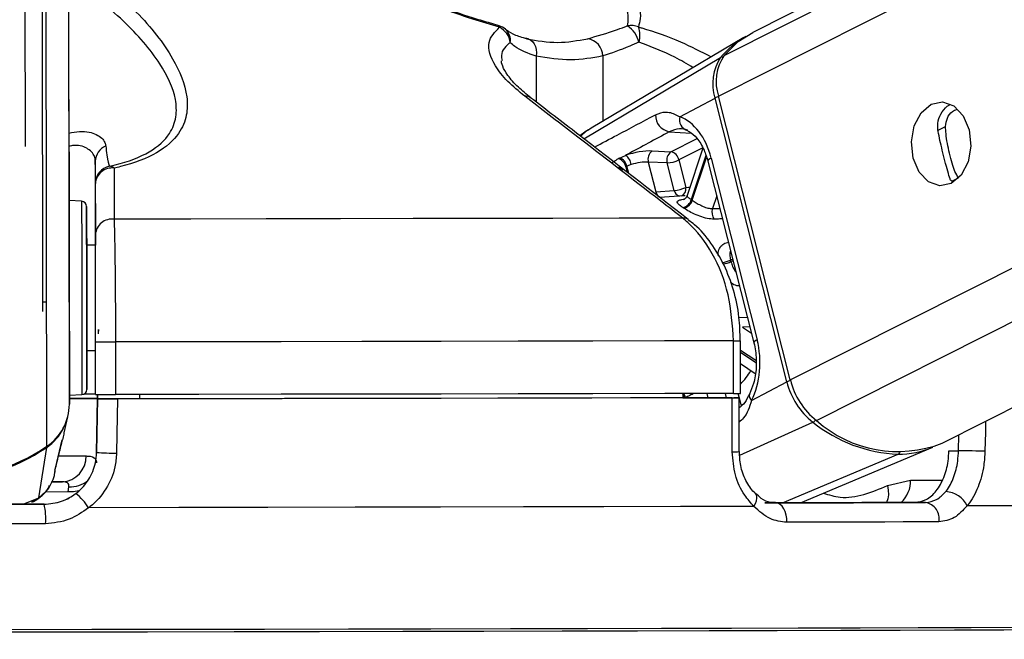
# Model space of a CAD drawing. Header units: millimetres. Extents: x 10 to 13239, y 20 to 10604.
# Tile 52 of 130: x 5482 to 5538, y 2934 to 2969. Entities that reach past the tile are written whole.
import ezdxf

# ---------------------------------------------------------------- set-up
doc = ezdxf.new("R2010")
doc.units = ezdxf.units.MM
doc.layers.add('COMPONENT_GEOMETRY', color=7, linetype='Continuous')
doc.styles.add('SLDTEXTSTYLE0', font='TXT', dxfattribs={"width": 0.75})
doc.dimstyles.new('SLDDIMSTYLE0', dxfattribs={"dimtxt": 75, "dimasz": 3.302, "dimexe": 0, "dimexo": 0.0625, "dimgap": 18.75, "dimtad": 0, "dimtih": 1, "dimtoh": 1, "dimdec": 0, "dimrnd": 1e-09, "dimzin": 12, "dimdsep": 46, "dimtxsty": 'SLDTEXTSTYLE0', "dimsah": 1, "dimcen": 0.09, "dimadec": 0, "dimazin": 3, "dimtfac": 1, "dimtdec": 0, "dimtofl": 0, "dimtmove": 0, "dimatfit": 3, "dimfxl": 1, "dimfrac": 2, "dimtolj": 1, "dimtzin": 12, "dimarcsym": 0})

# ---------------------------------------------------------------- blocks, each defined once
blk = doc.blocks.new('_D_4')
at = {"layer": 'COMPONENT_GEOMETRY', "color": 7}
for p, q in [((6913.409, 3087.794), (6450.561, 3087.794)), ((6453.736, 3087.794), (6453.736, 2091.186)), ((6303.684, 2075.952), (6280.832, 2075.952)), ((6280.832, 2075.952), (6280.832, 1956.889)), ((6603.788, 2075.952), (6626.64, 2075.952)), ((6626.64, 2075.952), (6626.64, 1956.889)), ((6280.832, 1956.889), (6303.684, 1956.889)), ((6626.64, 1956.889), (6603.788, 1956.889)), ((6453.736, 848.067), (6453.736, 1844.675)), ((4107.114, 848.067), (6456.911, 848.067))]:
    blk.add_line(p, q, dxfattribs=at)
for points in [[(6453.736, 3087.794), (6453.228, 3084.492), (6454.244, 3084.492)], [(6453.736, 848.067), (6454.244, 851.369), (6453.228, 851.369)]]:
    blk.add_solid(points, dxfattribs=at)
at = {"layer": 'COMPONENT_GEOMETRY', "color": 7, "char_height": 75, "attachment_point": 1, "style": 'SLDTEXTSTYLE0'}
for s, insert in [('7\'4.18"', (6303.684, 2053.569)), ('2240mm', (6249.153, 1941.356))]:
    blk.add_mtext(s, dxfattribs=dict(at, insert=insert))

msp = doc.modelspace()

# ---------------------------------------------------------------- linework, layer by layer
at = {"color": 8, "linetype": 'Continuous', "lineweight": 25}
for p, q in [((5522.07, 2964.976), (5786.102, 3098.05)), ((5522.392, 2967.298), (5781.893, 3098.089)), ((5526.166, 2948.796), (5821.654, 3097.725)), ((5527.662, 2946.479), (5827.639, 3097.67)), ((5485.053, 2947.406), (5484.856, 3093.381)), ((5483.771, 2945.008), (5483.579, 3087.072)), ((5511.676, 2967.258), (5511.68, 2964.637)), ((5514.385, 2962.552), (5522.192, 2967.179)), ((5515.473, 2967.268), (5515.478, 2963.54)), ((5519.265, 2962.945), (5520.511, 2962.862)), ((5534.552, 2963.011), (5535.019, 2963.246)), ((5519.355, 2961.807), (5520.847, 2962.559)), ((5521.173, 2962.026), (5519.809, 2961.338)), ((5521.356, 2961.59), (5520.517, 2959.081)), ((5520.576, 2959.042), (5521.393, 2961.484)), ((5516.458, 2960.872), (5516.358, 2960.881)), ((5516.787, 2960.948), (5516.867, 2960.632)), ((5516.953, 2960.565), (5516.848, 2960.979)), ((5535.376, 2960.128), (5535.76, 2960.321)), ((5521.967, 2959.295), (5521.723, 2958.567)), ((5521.723, 2958.567), (5522.149, 2958.576)), ((5522.879, 2955.69), (5522.761, 2955.63)), ((5522.782, 2955.544), (5522.901, 2955.604)), ((5523.239, 2952.363), (5523.717, 2952.381)), ((5523.857, 2951.827), (5523.434, 2951.809)), ((5523.434, 2951.809), (5523.949, 2951.463)), ((5524.203, 2949.893), (5523.324, 2950.482)), ((5523.324, 2950.381), (5524.207, 2949.789)), ((5520.191, 2947.778), (5520.188, 2947.786)), ((5521.407, 2948.023), (5521.469, 2947.778)), ((5522.532, 2947.778), (5522.469, 2948.025)), ((5523.179, 2948.027), (5523.241, 2947.78)), ((5523.243, 2947.774), (5523.362, 2947.305)), ((5523.282, 2944.506), (5527.456, 2946.386)), ((5535.76, 2944.76), (5535.78, 2945.67)), ((5525.725, 2941.786), (5532.308, 2944.564)), ((5533.02, 2943.086), (5534.833, 2943.086)), ((5484.994, 2942.404), (5483.673, 2942.402)), ((5482.429, 2941.704), (5483.306, 2942.068)), ((5482.907, 2941.847), (5483.306, 2942.068))]:
    msp.add_line(p, q, dxfattribs=at)
at = {"color": 7, "linetype": 'Continuous', "lineweight": 25}
for p, q in [((5780.928, 3098.098), (5524.02, 2968.614)), ((5534.823, 2945.187), (5837.189, 3097.582)), ((5485.031, 2964.123), (5484.857, 3093.381)), ((5483.546, 2952.691), (5483.366, 3086.486)), ((5483.531, 2964.128), (5483.366, 3086.486)), ((5482.368, 3085.004), (5482.533, 2962.113)), ((5509.556, 2968.991), (5508.96, 2969.17)), ((5523.52, 2968.329), (5514.813, 2963.144)), ((5519.865, 2963.799), (5521.871, 2964.87)), ((5525.968, 2948.69), (5521.871, 2964.87)), ((5526.166, 2948.796), (5522.07, 2964.976)), ((5485.031, 2964.123), (5485.053, 2947.406)), ((5518.281, 2961.85), (5519.355, 2961.807)), ((5521.183, 2962.01), (5520.278, 2959.303)), ((5486.535, 2961.263), (5486.541, 2956.472)), ((5516.427, 2961.445), (5516.774, 2961.6)), ((5518.068, 2961.212), (5518.495, 2959.522)), ((5519.141, 2961.17), (5518.068, 2961.212)), ((5519.538, 2959.604), (5519.141, 2961.17)), ((5519.809, 2961.338), (5520.205, 2959.773)), ((5521.467, 2961.269), (5524.09, 2950.907)), ((5521.65, 2961.45), (5524.273, 2951.088)), ((5517.094, 2961.074), (5516.848, 2960.979)), ((5486.54, 2957.088), (5486.536, 2959.997)), ((5518.495, 2959.522), (5519.538, 2959.604)), ((5485.753, 2958.985), (5485.038, 2959.022)), ((5520.079, 2959.294), (5518.731, 2959.19)), ((5520.175, 2959.299), (5520.079, 2959.294)), ((5486.541, 2956.472), (5486.041, 2956.471)), ((5486.553, 2947.959), (5486.549, 2950.959)), ((5487.684, 2950.959), (5487.688, 2947.959)), ((5522.932, 2948.026), (5522.928, 2951.026)), ((5523.327, 2948.028), (5523.323, 2951.028)), ((5486.049, 2950.471), (5486.549, 2950.472)), ((5523.325, 2949.725), (5524.162, 2949.164)), ((5523.961, 2947.62), (5525.968, 2948.69)), ((5485.053, 2947.917), (5485.768, 2947.956)), ((5486.658, 2947.731), (5486.608, 2944.654)), ((5486.608, 2944.657), (5486.658, 2947.709)), ((5486.661, 2947.958), (5486.658, 2947.725)), ((5486.658, 2947.718), (5486.661, 2947.958)), ((5486.658, 2947.731), (5486.658, 2947.725)), ((5488.848, 2947.721), (5486.658, 2947.718)), ((5486.658, 2947.709), (5486.658, 2947.718)), ((5488.848, 2947.721), (5488.848, 2947.713)), ((5488.848, 2947.713), (5488.848, 2947.721)), ((5489.053, 2947.965), (5489.053, 2947.714)), ((5520.037, 2948.024), (5520.034, 2947.773)), ((5520.034, 2947.778), (5522.95, 2947.778)), ((5520.635, 2947.774), (5520.034, 2947.774)), ((5523.252, 2944.709), (5523.243, 2947.778)), ((5484.751, 2945.777), (5484.963, 2946.688)), ((5483.306, 2942.068), (5483.761, 2944.949)), ((5484.256, 2943.759), (5484.645, 2945.374)), ((5484.629, 2945.307), (5484.648, 2945.373)), ((5526.739, 2941.789), (5534.297, 2944.954)), ((5486.608, 2944.658), (5486.608, 2944.657)), ((5535.211, 2944.76), (5535.76, 2944.76)), ((5484.224, 2943.649), (5484.26, 2943.758)), ((5484.198, 2943.401), (5484.239, 2943.579)), ((5484.014, 2942.98), (5484.655, 2942.981)), ((5484.994, 2942.404), (5485.029, 2942.701)), ((5531.707, 2942.769), (5533.02, 2943.086)), ((5483.613, 2941.705), (5483.613, 2941.706)), ((5524.719, 2941.784), (5525.319, 2941.784)), ((5533.878, 2941.807), (5533.278, 2941.807))]:
    msp.add_line(p, q, dxfattribs=at)
at = {"color": 8, "linetype": 'Continuous', "lineweight": 25, "flags": 128}
for points in [[(5509.555, 2968.988), (5509.555, 2968.988), (5509.564, 2968.983), (5509.57, 2968.972), (5509.575, 2968.955), (5509.577, 2968.932), (5509.578, 2968.903)], [(5521.65, 2961.45), (5521.568, 2961.402), (5521.509, 2961.355), (5521.474, 2961.312), (5521.466, 2961.275), (5521.467, 2961.269)], [(5520.205, 2959.773), (5520.368, 2959.791), (5520.443, 2959.796)], [(5485.753, 2958.985), (5485.753, 2958.983), (5485.754, 2958.752), (5485.755, 2958.161), (5485.756, 2957.25), (5485.757, 2956.082), (5485.759, 2954.736)], [(5485.759, 2954.736), (5485.761, 2953.304), (5485.763, 2951.883), (5485.765, 2950.57), (5485.766, 2949.455), (5485.767, 2948.613), (5485.768, 2948.103), (5485.768, 2947.956)], [(5524.273, 2951.088), (5524.191, 2951.039), (5524.132, 2950.993), (5524.098, 2950.95), (5524.089, 2950.912), (5524.09, 2950.906)], [(5537.301, 2946.436), (5537.287, 2945.815), (5537.263, 2944.727)], [(5484.453, 2944.458), (5485.01, 2944.458), (5485.56, 2944.458), (5486.003, 2944.457)], [(5531.707, 2942.769), (5531.751, 2942.502), (5531.757, 2942.247), (5531.722, 2942.01), (5531.649, 2941.802), (5531.649, 2941.802)], [(5485.585, 2942.47), (5485.297, 2942.412), (5484.994, 2942.404)], [(5524.094, 2941.579), (5524.18, 2941.743), (5524.235, 2941.901), (5524.258, 2942.046), (5524.248, 2942.172), (5524.204, 2942.274), (5524.168, 2942.315)]]:
    msp.add_lwpolyline(points, dxfattribs=at)
at = {"color": 7, "linetype": 'Continuous', "lineweight": 25, "flags": 128}
for points in [[(5522.392, 2967.298), (5523.198, 2968.09), (5524.02, 2968.614)], [(5511.122, 2968.245), (5511.252, 2968.227), (5511.371, 2968.172), (5511.477, 2968.082), (5511.564, 2967.959), (5511.63, 2967.809), (5511.671, 2967.638), (5511.687, 2967.452), (5511.676, 2967.258)], [(5534.196, 2964.515), (5534.851, 2964.651), (5535.494, 2964.422), (5536.026, 2963.863), (5536.366, 2963.059), (5536.464, 2962.133), (5536.303, 2961.225), (5535.909, 2960.474), (5535.341, 2959.993), (5534.686, 2959.857), (5534.044, 2960.086), (5533.512, 2960.645), (5533.171, 2961.449), (5533.074, 2962.375), (5533.234, 2963.284), (5533.629, 2964.035), (5534.196, 2964.515)], [(5485.034, 2961.773), (5485.034, 2961.806), (5485.034, 2961.478), (5485.035, 2960.84), (5485.036, 2959.988), (5485.038, 2959.052), (5485.039, 2958.174), (5485.04, 2957.489), (5485.04, 2957.101), (5485.04, 2957.068), (5485.04, 2957.395), (5485.039, 2958.034), (5485.038, 2958.886), (5485.037, 2959.822), (5485.035, 2960.699), (5485.034, 2961.384), (5485.034, 2961.773)], [(5486.044, 2954.668), (5486.042, 2955.941), (5486.04, 2957.046), (5486.039, 2957.907), (5486.038, 2958.465), (5486.038, 2958.684), (5486.038, 2958.547), (5486.039, 2958.064), (5486.04, 2957.268), (5486.041, 2956.471)], [(5520.027, 2958.025), (5516.399, 2958.017), (5512.618, 2958.009), (5508.701, 2958.001), (5504.662, 2957.993), (5500.516, 2957.985), (5496.281, 2957.978), (5491.973, 2957.971), (5487.608, 2957.964)], [(5486.041, 2956.471), (5486.041, 2956.609), (5486.041, 2956.77), (5486.041, 2956.574), (5486.042, 2956.041), (5486.043, 2955.23), (5486.044, 2954.228)], [(5486.049, 2950.471), (5486.05, 2949.896), (5486.051, 2949.035), (5486.052, 2948.476), (5486.052, 2948.258), (5486.052, 2948.395), (5486.051, 2948.878), (5486.05, 2949.673), (5486.049, 2950.728), (5486.047, 2951.969), (5486.045, 2953.313), (5486.044, 2954.668)], [(5486.044, 2954.228), (5486.046, 2953.144), (5486.047, 2952.096), (5486.048, 2951.196), (5486.049, 2950.543), (5486.049, 2950.207), (5486.05, 2950.225), (5486.049, 2950.471)], [(5486.717, 2951.426), (5486.718, 2951.472), (5486.719, 2951.517), (5486.719, 2951.559), (5486.72, 2951.595), (5486.721, 2951.626), (5486.721, 2951.649), (5486.721, 2951.665), (5486.721, 2951.671), (5486.721, 2951.669), (5486.721, 2951.659), (5486.721, 2951.64), (5486.72, 2951.613), (5486.72, 2951.579)], [(5522.928, 2951.026), (5518.998, 2951.017), (5514.897, 2951.008), (5510.642, 2950.999), (5506.25, 2950.991), (5501.739, 2950.982), (5497.128, 2950.974), (5492.437, 2950.967), (5487.684, 2950.959)], [(5485.037, 2947.738), (5486.262, 2947.739), (5486.658, 2947.739)], [(5522.932, 2948.026), (5519.003, 2948.017), (5514.901, 2948.008), (5510.646, 2947.999), (5506.254, 2947.991), (5501.743, 2947.982), (5497.132, 2947.974), (5492.441, 2947.967), (5487.688, 2947.959)], [(5487.795, 2947.709), (5487.762, 2945.71), (5487.744, 2944.622)], [(5522.847, 2947.776), (5518.936, 2947.767), (5514.855, 2947.758), (5510.622, 2947.749), (5506.254, 2947.741), (5501.769, 2947.733), (5497.185, 2947.724), (5492.52, 2947.717), (5487.795, 2947.709)], [(5520.635, 2947.774), (5517.053, 2947.766), (5513.333, 2947.758), (5509.486, 2947.75), (5505.527, 2947.742), (5501.469, 2947.735), (5497.327, 2947.727), (5493.115, 2947.72), (5488.848, 2947.713)], [(5522.857, 2944.689), (5522.85, 2946.688), (5522.847, 2947.776)], [(5537.263, 2944.727), (5537.117, 2944.731), (5536.942, 2944.735), (5536.745, 2944.739), (5536.535, 2944.743), (5536.322, 2944.748), (5536.116, 2944.753), (5535.926, 2944.757), (5535.76, 2944.76)], [(5484.655, 2942.981), (5484.322, 2942.981), (5484.081, 2942.981)], [(5483.613, 2941.706), (5482.102, 2941.704), (5480.589, 2941.701), (5479.076, 2941.699), (5477.561, 2941.697), (5476.046, 2941.695), (5474.532, 2941.693), (5473.02, 2941.691), (5471.509, 2941.689)], [(5471.509, 2941.688), (5473.02, 2941.69), (5474.532, 2941.692), (5476.046, 2941.694), (5477.561, 2941.696), (5479.075, 2941.698), (5480.59, 2941.7), (5482.102, 2941.702), (5483.613, 2941.705)], [(5524.094, 2941.579), (5519.911, 2941.569), (5515.523, 2941.56), (5510.953, 2941.55), (5506.221, 2941.541), (5501.351, 2941.532), (5496.367, 2941.523), (5491.292, 2941.515), (5486.151, 2941.507)], [(5533.278, 2941.807), (5532.288, 2941.804), (5531.273, 2941.801), (5530.236, 2941.798), (5529.176, 2941.795), (5528.094, 2941.792), (5526.99, 2941.79), (5525.865, 2941.787), (5524.719, 2941.784)], [(5525.319, 2941.784), (5526.464, 2941.787), (5527.589, 2941.79), (5528.692, 2941.792), (5529.774, 2941.795), (5530.834, 2941.798), (5531.871, 2941.801), (5532.886, 2941.804), (5533.878, 2941.807)], [(5525.963, 2940.675), (5525.964, 2940.885), (5525.936, 2941.09), (5525.881, 2941.282), (5525.801, 2941.451), (5525.7, 2941.592), (5525.583, 2941.697), (5525.454, 2941.762), (5525.319, 2941.784)], [(5551.959, 2941.684), (5551.183, 2941.676), (5550.053, 2941.668), (5548.574, 2941.659), (5546.752, 2941.65), (5544.597, 2941.641), (5542.119, 2941.631), (5539.329, 2941.621), (5536.242, 2941.612)], [(5483.696, 2940.595), (5482.165, 2940.593), (5480.632, 2940.591), (5479.097, 2940.589), (5477.562, 2940.587), (5476.027, 2940.584), (5474.493, 2940.582), (5472.96, 2940.58), (5471.429, 2940.579)], [(5534.637, 2940.699), (5533.633, 2940.696), (5532.604, 2940.693), (5531.553, 2940.69), (5530.478, 2940.687), (5529.382, 2940.684), (5528.264, 2940.681), (5527.124, 2940.678), (5525.963, 2940.675)], [(5549.123, 2934.591), (5548.987, 2934.585), (5548.498, 2934.578), (5547.655, 2934.57), (5546.463, 2934.562), (5544.928, 2934.554), (5543.057, 2934.545), (5540.86, 2934.536), (5538.348, 2934.526), (5535.533, 2934.517), (5532.429, 2934.507), (5529.052, 2934.498), (5525.418, 2934.488), (5521.546, 2934.479), (5517.455, 2934.469), (5513.165, 2934.46), (5508.698, 2934.451), (5504.076, 2934.442), (5499.321, 2934.433), (5494.459, 2934.425), (5489.512, 2934.417), (5484.506, 2934.409), (5479.465, 2934.402)], [(5549.474, 2934.735), (5549.376, 2934.73), (5548.938, 2934.723), (5548.153, 2934.715), (5547.024, 2934.707), (5545.557, 2934.699), (5543.758, 2934.69), (5541.637, 2934.681), (5539.204, 2934.672), (5536.471, 2934.663), (5533.45, 2934.653), (5530.158, 2934.644), (5526.609, 2934.634), (5522.821, 2934.625), (5518.813, 2934.615), (5514.604, 2934.606), (5510.214, 2934.597), (5505.666, 2934.588), (5500.98, 2934.579), (5496.181, 2934.57), (5491.291, 2934.562), (5486.334, 2934.555), (5481.334, 2934.547)]]:
    msp.add_lwpolyline(points, dxfattribs=at)
at = {"color": 7, "linetype": 'Continuous', "lineweight": 25}
for centre, radius, start, end in [((5509.276, 2968.028), 1, 49.5158, 73.7296), ((5509.094, 2967.91), 1.105, 6.1883, 64.0105), ((5517.092, 2967.975), 1.034, 66.6675, 101.9162), ((5516.091, 2967.75), 1.466, 11.7405, 57.4892), ((5516.289, 2968.452), 1.301, 341.9099, 21.2641), ((5514.457, 2967.25), 1.016, 1.0119, 81.2532), ((5526.119, 2963.985), 5.062, 119.5472, 140.886), ((5524.39, 2965.697), 2.652, 146.0274, 198.1791), ((5524.602, 2965.808), 2.666, 146.023, 198.1884), ((5519.445, 2963.893), 0.966, 178.5461, 259.2366), ((5520.434, 2963.619), 0.597, 162.4482, 256.4941), ((5487.488, 2961.252), 0.953, 111.9788, 179.3543), ((5518.647, 2961.373), 0.601, 127.5246, 195.5232), ((5519.721, 2961.33), 0.601, 127.5303, 195.5174), ((5519.227, 2961.229), 0.592, 10.5687, 77.5428), ((5516.187, 2960.831), 0.611, 11.1226, 72.9127), ((5516.249, 2960.861), 0.611, 11.1187, 73.0883), ((5516.316, 2960.963), 0.785, 8.1132, 54.3121), ((5519.044, 2962.964), 1.797, 273.1209, 295.1984), ((5487.536, 2959.998), 0.999, 101.424, 180.0719), ((5487.488, 2959.926), 0.955, 82.7024, 175.7262), ((5487.357, 2960.622), 0.356, 44.7437, 93.0359), ((5519.44, 2961.399), 1.798, 273.1213, 295.1979), ((5485.738, 2958.686), 0.3, 0.077, 87.077), ((5519.904, 2959.251), 0.637, 281.7964, 344.5396), ((5519.958, 2959.222), 0.644, 281.65, 343.7157), ((5517.681, 2954.781), 5.151, 55.806, 56.5938), ((5518.44, 2956.188), 2.914, 55.5696, 56.8488), ((5522.373, 2958.363), 0.681, 162.583, 215.8773), ((5487.491, 2957.017), 0.954, 82.9889, 175.7276), ((5514.864, 2953.595), 8.155, 13.8311, 14.4578), ((5487.083, 3159.085), 208.127, 269.85278, 270.16527), ((5485.752, 2948.255), 0.3, 273.077, 0.077), ((5530.068, 2949.706), 4.225, 193.9157, 231.8018), ((5530.29, 2949.818), 4.248, 193.9139, 231.7977), ((5485.448, 2757.072), 190.662, 89.63635, 90.12347), ((5485.941, 2881.879), 66.105, 89.46986, 90.05293), ((5487.083, 3183.01), 235.051, 269.87068, 270.14738), ((5522.951, 2993.618), 45.592, 269.9768, 270.473), ((5482.154, 2947.415), 2.899, 303.8922, 359.826), ((5482.119, 2947.374), 2.928, 304.1104, 332.7421), ((5532.634, 2952.8), 8.243, 231.0863, 267.7328), ((5532.294, 2951.658), 6.947, 228.1929, 291.3474), ((5477.544, 2954.213), 11.113, 236.0774, 304.0765), ((5477.556, 2954.11), 11.064, 270.0152, 304.1126), ((5532.33, 2949.711), 5.147, 269.7529, 292.4655), ((5484.575, 2944.408), 1.429, 273.2062, 1.9745), ((5487.722, 2962.506), 17.884, 266.43, 270.0712), ((5483.163, 2939.583), 3.554, 32.7728, 50.3707), ((5534.971, 2941.025), 1.4, 24.789, 87.6324), ((5480.123, 2940.886), 3.585, 355.3485, 13.2044), ((5533.721, 2940.885), 0.935, 348.5188, 80.3412)]:
    msp.add_arc(centre, radius, start, end, dxfattribs=at)
at = {"color": 8, "linetype": 'Continuous', "lineweight": 25}
for centre, radius, start, end in [((5509.373, 2968.168), 0.831, 350.3615, 48.3318), ((5522.296, 2966.99), 0.216, 83.3845, 118.8684), ((5511.087, 2964.524), 0.453, 53.7817, 98.3881), ((5522.445, 2963.611), 1.384, 105.3868, 114.4869), ((5518.922, 2959.607), 0.435, 191.3651, 251.7679), ((5519.96, 2959.688), 0.43, 191.2236, 253.6608), ((5519.772, 2959.686), 0.442, 294.5577, 11.329), ((5520.084, 2957.583), 0.446, 52.2324, 97.3684), ((5521.99, 2957.236), 1.781, 279.8024, 295.6387), ((5522.014, 2957.223), 1.847, 280.1096, 294.5961), ((5522.966, 2990.356), 39.33, 269.9459, 270.5211), ((5519.294, 2952.28), 5.492, 317.2351, 327.4369), ((5526.42, 2947.765), 1.03, 103.8125, 116.049), ((5519.404, 2947.573), 0.746, 15.5261, 31.6935), ((5519.473, 2947.599), 0.739, 14.6659, 34.6829), ((5524.172, 2947.896), 0.348, 164.4186, 232.7265), ((5527.238, 2946.813), 0.478, 297.0264, 321.7513), ((5483.622, 2944.937), 0.14, 4.9671, 24.1262), ((5522.946, 2946.761), 2.074, 267.537, 278.4998), ((5532.214, 2944.766), 0.224, 294.8134, 330.003), ((5485.108, 2944.261), 1.563, 267.0687, 309.5831), ((5531.38, 2943.021), 1.642, 312.2019, 2.2869)]:
    msp.add_arc(centre, radius, start, end, dxfattribs=at)
at = {"color": 7, "linetype": 'Continuous', "lineweight": 25}
for centre, major_axis, ratio, start_param, end_param in [((5519.329, 2960.212), (-0.093, 3.691), 0.671986, 5.037476, 6.028142), ((5517.403, 2961.377), (1.37, 0.292), 0.272669, 0.818551, 1.988244), ((5517.503, 2960.907), (0.885, 0.169), 0.292671, 0.825658, 1.995351), ((5521.952, 2949.85), (-0.093, 3.691), 0.671986, 4.046811, 5.037476)]:
    msp.add_ellipse(centre, major_axis=major_axis, ratio=ratio, start_param=start_param, end_param=end_param, dxfattribs=at)
at = {"color": 8, "linetype": 'Continuous', "lineweight": 25}
msp.add_ellipse((5517.442, 2960.876), major_axis=(0.885, 0.169), ratio=0.292671, start_param=2.811557, end_param=3.15899, dxfattribs=at)
at = {"color": 7, "linetype": 'Continuous', "lineweight": 25}
for points, knots in [([(5486.097, 2972.248), (5487.068, 2971.432), (5489.03, 2969.783), (5490.988, 2967.296), (5491.803, 2965.296), (5491.786, 2963.867), (5491.335, 2962.755), (5490.163, 2961.694), (5488.656, 2961.116), (5487.728, 2960.9), (5487.61, 2960.872)], [0, 0, 0, 0, 0.208235, 0.420981, 0.592267, 0.677743, 0.765864, 0.874576, 0.983939, 1, 1, 1, 1]), ([(5509.578, 2968.903), (5509.071, 2969.056), (5507.288, 2969.596), (5504.224, 2970.722), (5501.813, 2971.753), (5500.59, 2972.275)], [0, 0, 0, 0, 0.163705, 0.575616, 1, 1, 1, 1]), ([(5516.878, 2968.987), (5516.904, 2969.132), (5516.993, 2969.648), (5516.558, 2970.714), (5515.793, 2971.678), (5515.406, 2972.168)], [0, 0, 0, 0, 0.161874, 0.574911, 1, 1, 1, 1]), ([(5516.307, 2972.318), (5516.658, 2971.806), (5517.366, 2970.771), (5517.707, 2969.634), (5517.546, 2969.079), (5517.502, 2968.924)], [0, 0, 0, 0, 0.413471, 0.836282, 1, 1, 1, 1]), ([(5487.338, 2960.977), (5487.45, 2961.004), (5488.327, 2961.208), (5489.75, 2961.756), (5490.815, 2962.751), (5491.188, 2963.789), (5491.133, 2965.126), (5490.243, 2966.988), (5488.257, 2969.301), (5486.296, 2970.829), (5485.315, 2971.594)], [0, 0, 0, 0, 0.015692, 0.122163, 0.2284, 0.31429, 0.400451, 0.572521, 0.785983, 1, 1, 1, 1]), ([(5508.96, 2969.17), (5508.656, 2969.259), (5507.695, 2969.543), (5506.445, 2969.976), (5505.53, 2970.332), (5505.25, 2970.441)], [0, 0, 0, 0, 0.242783, 0.767885, 1, 1, 1, 1]), ([(5511.021, 2964.972), (5510.68, 2965.256), (5509.984, 2965.834), (5509.158, 2966.901), (5508.765, 2968.066), (5509.322, 2968.639), (5509.578, 2968.903)], [0, 0, 0, 0, 0.189737, 0.387186, 0.717525, 1, 1, 1, 1]), ([(5511.231, 2968.238), (5511.172, 2968.25), (5510.821, 2968.32), (5510.345, 2968.508), (5509.982, 2968.714), (5509.928, 2968.788), (5509.927, 2968.788)], [0, 0, 0, 0, 0.0889813, 0.5349782, 0.9974956, 1, 1, 1, 1]), ([(5514.612, 2968.254), (5515.149, 2968.408), (5515.848, 2968.608), (5516.685, 2968.915), (5516.878, 2968.987)], [0, 0, 0, 0, 0.768385, 1, 1, 1, 1]), ([(5511.676, 2967.258), (5511.219, 2967.419), (5510.623, 2967.629), (5510.273, 2967.954), (5510.192, 2968.029)], [0, 0, 0, 0, 0.768085, 1, 1, 1, 1]), ([(5511.122, 2968.245), (5511.719, 2968.145), (5512.932, 2967.943), (5514.046, 2968.15), (5514.612, 2968.254)], [0, 0, 0, 0, 0.492394, 1, 1, 1, 1]), ([(5517.526, 2968.049), (5517.352, 2967.973), (5516.602, 2967.645), (5515.963, 2967.432), (5515.473, 2967.268)], [0, 0, 0, 0, 0.23189, 1, 1, 1, 1]), ([(5511.37, 2964.889), (5511.122, 2965.088), (5510.574, 2965.525), (5510.028, 2966.167), (5509.725, 2966.701), (5509.683, 2966.967), (5509.691, 2966.998), (5509.691, 2966.999)], [0, 0, 0, 0, 0.220988, 0.486804, 0.74139, 0.990106, 1, 1, 1, 1]), ([(5515.473, 2967.268), (5514.874, 2967.159), (5513.659, 2966.936), (5512.344, 2967.15), (5511.676, 2967.258)], [0, 0, 0, 0, 0.492737, 1, 1, 1, 1]), ([(5520.027, 2958.025), (5519.613, 2958.346), (5517.541, 2959.947), (5514.54, 2962.264), (5511.951, 2964.256), (5511.021, 2964.972)], [0, 0, 0, 0, 0.1380995, 0.6904932, 1, 1, 1, 1]), ([(5520.349, 2957.938), (5518.251, 2959.564), (5515.255, 2961.885), (5512.254, 2964.195), (5511.354, 2964.888)], [0, 0, 0, 0, 0.700067, 1, 1, 1, 1]), ([(5518.48, 2963.918), (5518.677, 2963.992), (5518.939, 2964.091), (5519.39, 2964.047), (5519.658, 2963.907), (5519.865, 2963.799)], [0, 0, 0, 0, 0.417874, 0.554008, 1, 1, 1, 1]), ([(5534.593, 2962.967), (5534.577, 2963.17), (5534.547, 2963.575), (5534.811, 2964.099), (5535.067, 2964.404), (5535.233, 2964.466), (5535.234, 2964.466)], [0, 0, 0, 0, 0.329932, 0.659373, 0.99869, 1, 1, 1, 1]), ([(5535.019, 2963.246), (5535.041, 2963.41), (5535.084, 2963.737), (5535.345, 2964.093), (5535.58, 2964.195), (5535.673, 2964.236)], [0, 0, 0, 0, 0.377592, 0.754682, 1, 1, 1, 1]), ([(5514.736, 2963.092), (5514.678, 2963.062), (5514.477, 2962.959), (5514.298, 2962.818), (5514.171, 2962.718)], [0, 0, 0, 0, 0.287748, 1, 1, 1, 1]), ([(5519.265, 2962.945), (5518.467, 2962.514), (5517.637, 2962.066), (5516.807, 2961.618), (5516.774, 2961.6)], [0, 0, 0, 0, 0.961066, 1, 1, 1, 1]), ([(5520.294, 2963.039), (5520.145, 2963.08), (5519.796, 2963.176), (5519.458, 2963.029), (5519.265, 2962.945)], [0, 0, 0, 0, 0.4297782, 1, 1, 1, 1]), ([(5520.187, 2963.062), (5520.258, 2963.031), (5520.469, 2962.941), (5520.857, 2962.601), (5521.244, 2961.997), (5521.4, 2961.488), (5521.467, 2961.269)], [0, 0, 0, 0, 0.151519, 0.446434, 0.762308, 1, 1, 1, 1]), ([(5535.278, 2960.259), (5535.236, 2960.391), (5535.15, 2960.656), (5534.989, 2961.249), (5534.832, 2961.88), (5534.697, 2962.465), (5534.627, 2962.801), (5534.593, 2962.967)], [0, 0, 0, 0, 0.222071, 0.445772, 0.640136, 0.821655, 1, 1, 1, 1]), ([(5535.76, 2960.321), (5535.691, 2960.428), (5535.565, 2960.625), (5535.391, 2961.132), (5535.238, 2961.7), (5535.116, 2962.29), (5535.036, 2962.812), (5535.025, 2963.11), (5535.019, 2963.246)], [0, 0, 0, 0, 0.204641, 0.376336, 0.548839, 0.703376, 0.864298, 1, 1, 1, 1]), ([(5487.131, 2962.136), (5487.149, 2961.955), (5487.216, 2961.295), (5487.286, 2961.111), (5487.338, 2960.977)], [0, 0, 0, 0, 0.275184, 1, 1, 1, 1]), ([(5486.536, 2959.997), (5486.536, 2960.082), (5486.536, 2960.255), (5486.535, 2960.925), (5486.535, 2961.263)], [0, 0, 0, 0, 0.495627, 1, 1, 1, 1]), ([(5516.022, 2961.194), (5516.048, 2961.214), (5516.139, 2961.287), (5516.271, 2961.361), (5516.367, 2961.415)], [0, 0, 0, 0, 0.274395, 1, 1, 1, 1]), ([(5516.367, 2961.415), (5516.372, 2961.417), (5516.392, 2961.427), (5516.412, 2961.438), (5516.427, 2961.445)], [0, 0, 0, 0, 0.237011, 1, 1, 1, 1]), ([(5487.61, 2960.872), (5487.609, 2960.552), (5487.609, 2959.583), (5487.608, 2958.613), (5487.608, 2957.964)], [0, 0, 0, 0, 0.330977, 1, 1, 1, 1]), ([(5516.395, 2960.927), (5516.393, 2960.927), (5516.386, 2960.93), (5516.436, 2960.905), (5516.522, 2960.823), (5516.54, 2960.734), (5516.546, 2960.699)], [0, 0, 0, 0, 0.092253, 0.387428, 0.763166, 1, 1, 1, 1]), ([(5516.848, 2960.979), (5516.833, 2960.971), (5516.812, 2960.961), (5516.792, 2960.951), (5516.787, 2960.948)], [0, 0, 0, 0, 0.763048, 1, 1, 1, 1]), ([(5535.376, 2960.128), (5535.35, 2960.148), (5535.303, 2960.183), (5535.286, 2960.236), (5535.278, 2960.259)], [0, 0, 0, 0, 0.56949, 1, 1, 1, 1]), ([(5520.034, 2958.628), (5519.986, 2958.66), (5519.85, 2958.754), (5519.722, 2958.883), (5519.712, 2958.992), (5519.839, 2959.066), (5520.028, 2959.09), (5520.124, 2959.103)], [0, 0, 0, 0, 0.116737, 0.333047, 0.552002, 0.773947, 1, 1, 1, 1]), ([(5520.273, 2959.306), (5520.251, 2959.254), (5520.21, 2959.155), (5520.116, 2959.087), (5520.075, 2959.07), (5520.08, 2959.072), (5520.082, 2959.072)], [0, 0, 0, 0, 0.347789, 0.663254, 0.911165, 1, 1, 1, 1]), ([(5520.576, 2959.042), (5520.646, 2958.995), (5520.786, 2958.902), (5521.053, 2958.75), (5521.331, 2958.627), (5521.562, 2958.567), (5521.682, 2958.567), (5521.723, 2958.567)], [0, 0, 0, 0, 0.219831, 0.440349, 0.663125, 0.885403, 1, 1, 1, 1]), ([(5521.821, 2957.964), (5521.759, 2957.965), (5521.575, 2957.968), (5521.225, 2958.042), (5520.8, 2958.198), (5520.395, 2958.395), (5520.19, 2958.527), (5520.088, 2958.592)], [0, 0, 0, 0, 0.119553, 0.349297, 0.573009, 0.788437, 1, 1, 1, 1]), ([(5487.608, 2957.964), (5487.621, 2957.451), (5487.647, 2956.424), (5487.672, 2954.057), (5487.682, 2952.137), (5487.683, 2951.101), (5487.684, 2950.959)], [0, 0, 0, 0, 0.317077, 0.634492, 0.949896, 1, 1, 1, 1]), ([(5522.928, 2951.026), (5522.866, 2951.92), (5522.741, 2953.706), (5521.785, 2956.081), (5520.765, 2957.416), (5520.127, 2957.943), (5520.027, 2958.025)], [0, 0, 0, 0, 0.313661, 0.627148, 0.941619, 1, 1, 1, 1]), ([(5523.309, 2951.028), (5523.297, 2951.48), (5523.273, 2952.462), (5522.954, 2953.927), (5522.421, 2955.365), (5521.663, 2956.619), (5520.956, 2957.488), (5520.461, 2957.822), (5520.335, 2957.908)], [0, 0, 0, 0, 0.163106, 0.3541, 0.546062, 0.739645, 0.93321, 1, 1, 1, 1]), ([(5486.549, 2950.959), (5486.548, 2951.083), (5486.547, 2951.99), (5486.545, 2953.67), (5486.542, 2955.741), (5486.541, 2956.639), (5486.54, 2957.088)], [0, 0, 0, 0, 0.050065, 0.3653076, 0.6826932, 1, 1, 1, 1]), ([(5483.695, 2953.233), (5483.692, 2953.233), (5483.662, 2953.23), (5483.609, 2953.227), (5483.565, 2953.228), (5483.545, 2953.228)], [0, 0, 0, 0, 0.060975, 0.578758, 1, 1, 1, 1]), ([(5524.09, 2950.907), (5524.123, 2950.756), (5524.222, 2950.304), (5524.248, 2949.496), (5524.112, 2948.634), (5523.92, 2948.185), (5523.837, 2947.99)], [0, 0, 0, 0, 0.154028, 0.459623, 0.765736, 1, 1, 1, 1]), ([(5486.658, 2947.709), (5486.669, 2947.709), (5486.691, 2947.709), (5486.863, 2947.708), (5487.117, 2947.709), (5487.441, 2947.709), (5487.675, 2947.709), (5487.795, 2947.709)], [0, 0, 0, 0, 0.197581, 0.395119, 0.592711, 0.790281, 1, 1, 1, 1]), ([(5522.847, 2947.776), (5522.93, 2947.776), (5523.096, 2947.777), (5523.231, 2947.777), (5523.257, 2947.778), (5523.173, 2947.778), (5523.026, 2947.778), (5522.95, 2947.778)], [0, 0, 0, 0, 0.197562, 0.395143, 0.592652, 0.790285, 1, 1, 1, 1]), ([(5523.837, 2947.995), (5523.82, 2947.96), (5523.707, 2947.722), (5523.51, 2947.408), (5523.326, 2947.264), (5523.245, 2947.2)], [0, 0, 0, 0, 0.089603, 0.596272, 1, 1, 1, 1]), ([(5484.744, 2945.778), (5484.74, 2945.751), (5484.701, 2945.489), (5484.663, 2945.393), (5484.629, 2945.307)], [0, 0, 0, 0, 0.101582, 1, 1, 1, 1]), ([(5484.629, 2945.307), (5484.564, 2945.036), (5484.431, 2944.485), (5484.294, 2943.93), (5484.224, 2943.649)], [0, 0, 0, 0, 0.493258, 1, 1, 1, 1]), ([(5483.613, 2941.706), (5483.951, 2941.74), (5484.628, 2941.807), (5485.528, 2942.329), (5486.206, 2943.096), (5486.553, 2943.923), (5486.593, 2944.458), (5486.608, 2944.658)], [0, 0, 0, 0, 0.218207, 0.436409, 0.654379, 0.871261, 1, 1, 1, 1]), ([(5485.429, 2942.32), (5485.45, 2942.337), (5485.737, 2942.56), (5486.206, 2943.096), (5486.553, 2943.922), (5486.593, 2944.458), (5486.608, 2944.657)], [0, 0, 0, 0, 0.029534, 0.405541, 0.779045, 1, 1, 1, 1]), ([(5486.003, 2944.457), (5486.083, 2944.454), (5486.394, 2944.441), (5486.583, 2944.305), (5486.596, 2944.112), (5486.599, 2944.071)], [0, 0, 0, 0, 0.21315, 0.833739, 1, 1, 1, 1]), ([(5487.744, 2944.622), (5487.724, 2944.356), (5487.669, 2943.641), (5487.199, 2942.54), (5486.566, 2941.825), (5486.179, 2941.529), (5486.151, 2941.507)], [0, 0, 0, 0, 0.220484, 0.59366, 0.970346, 1, 1, 1, 1]), ([(5524.094, 2941.579), (5523.91, 2941.784), (5523.462, 2942.28), (5522.969, 2943.353), (5522.894, 2944.244), (5522.857, 2944.689)], [0, 0, 0, 0, 0.260349, 0.630692, 1, 1, 1, 1]), ([(5524.173, 2942.319), (5524.147, 2942.342), (5523.942, 2942.526), (5523.609, 2943.036), (5523.302, 2943.853), (5523.275, 2944.445), (5523.263, 2944.712)], [0, 0, 0, 0, 0.0478006, 0.3841119, 0.7211091, 1, 1, 1, 1]), ([(5533.278, 2941.807), (5533.497, 2941.841), (5533.934, 2941.909), (5534.51, 2942.431), (5534.943, 2943.198), (5535.168, 2944.025), (5535.199, 2944.561), (5535.211, 2944.76)], [0, 0, 0, 0, 0.218185, 0.4364, 0.654393, 0.871258, 1, 1, 1, 1]), ([(5535.029, 2942.423), (5535.042, 2942.44), (5535.217, 2942.663), (5535.502, 2943.2), (5535.716, 2944.025), (5535.748, 2944.561), (5535.76, 2944.76)], [0, 0, 0, 0, 0.029555, 0.405551, 0.779041, 1, 1, 1, 1]), ([(5537.263, 2944.727), (5537.248, 2944.462), (5537.206, 2943.747), (5536.906, 2942.645), (5536.505, 2941.93), (5536.26, 2941.633), (5536.242, 2941.612)], [0, 0, 0, 0, 0.220488, 0.593644, 0.970346, 1, 1, 1, 1]), ([(5482.922, 2941.818), (5483.044, 2941.885), (5483.248, 2941.997), (5483.552, 2942.254), (5483.808, 2942.495), (5483.899, 2942.723), (5483.925, 2942.789)], [0, 0, 0, 0, 0.2931849, 0.4924082, 0.8552332, 1, 1, 1, 1]), ([(5485.029, 2942.701), (5485.031, 2942.73), (5485.039, 2942.844), (5484.959, 2942.931), (5484.802, 2942.975), (5484.71, 2942.979), (5484.655, 2942.981)], [0, 0, 0, 0, 0.167558, 0.639638, 0.784656, 1, 1, 1, 1]), ([(5483.613, 2941.705), (5483.954, 2941.735), (5484.61, 2941.793), (5485.163, 2942.149), (5485.429, 2942.32)], [0, 0, 0, 0, 0.51954, 1, 1, 1, 1]), ([(5525.296, 2941.819), (5525.212, 2941.812), (5524.948, 2941.791), (5524.579, 2941.95), (5524.288, 2942.231), (5524.176, 2942.339)], [0, 0, 0, 0, 0.223919, 0.701427, 1, 1, 1, 1]), ([(5533.878, 2941.807), (5534.095, 2941.837), (5534.513, 2941.896), (5534.862, 2942.252), (5535.029, 2942.423)], [0, 0, 0, 0, 0.5195916, 1, 1, 1, 1]), ([(5525.963, 2940.675), (5525.639, 2940.714), (5524.958, 2940.794), (5524.391, 2941.309), (5524.094, 2941.579)], [0, 0, 0, 0, 0.475877, 1, 1, 1, 1]), ([(5536.242, 2941.612), (5536.009, 2941.358), (5535.53, 2940.836), (5534.941, 2940.745), (5534.637, 2940.699)], [0, 0, 0, 0, 0.485311, 1, 1, 1, 1]), ([(5486.151, 2941.507), (5485.793, 2941.254), (5485.057, 2940.732), (5484.158, 2940.641), (5483.696, 2940.595)], [0, 0, 0, 0, 0.485361, 1, 1, 1, 1])]:
    msp.add_open_spline(points, degree=3, knots=knots, dxfattribs=at)
at = {"color": 8, "linetype": 'Continuous', "lineweight": 25}
for points, knots in [([(5517.502, 2968.924), (5517.568, 2968.905), (5518.345, 2968.687), (5519.798, 2968.176), (5521.077, 2967.515), (5521.652, 2967.217)], [0, 0, 0, 0, 0.049149, 0.572156, 1, 1, 1, 1]), ([(5510.192, 2968.029), (5510.168, 2968.01), (5509.887, 2967.785), (5509.612, 2967.469), (5509.724, 2967.067), (5509.739, 2967.013)], [0, 0, 0, 0, 0.074611, 0.877129, 1, 1, 1, 1]), ([(5520.617, 2966.601), (5520.273, 2966.808), (5519.282, 2967.407), (5518.22, 2967.795), (5517.526, 2968.049)], [0, 0, 0, 0, 0.346847, 1, 1, 1, 1]), ([(5515.001, 2962.075), (5515.43, 2962.301), (5516.588, 2962.913), (5517.749, 2963.529), (5518.48, 2963.918)], [0, 0, 0, 0, 0.3697374, 1, 1, 1, 1]), ([(5485.016, 2962.867), (5485.229, 2962.906), (5485.918, 2963.033), (5486.656, 2962.808), (5487.07, 2962.458), (5487.118, 2962.203), (5487.131, 2962.136)], [0, 0, 0, 0, 0.158173, 0.51119, 0.87112, 1, 1, 1, 1]), ([(5514.813, 2963.144), (5514.812, 2963.144), (5514.587, 2963.033), (5514.394, 2962.864), (5514.201, 2962.694)], [0, 0, 0, 0, 0.001974, 1, 1, 1, 1]), ([(5486.535, 2961.263), (5486.529, 2961.335), (5486.507, 2961.606), (5486.183, 2961.984), (5485.615, 2962.223), (5485.119, 2962.138), (5485.017, 2962.121)], [0, 0, 0, 0, 0.141685, 0.53122, 0.904307, 1, 1, 1, 1]), ([(5520.281, 2959.302), (5520.283, 2959.284), (5520.287, 2959.247), (5520.389, 2959.167), (5520.484, 2959.104), (5520.517, 2959.081)], [0, 0, 0, 0, 0.375246, 0.779868, 1, 1, 1, 1]), ([(5522.301, 2957.976), (5522.247, 2957.975), (5522.088, 2957.971), (5521.928, 2957.967), (5521.821, 2957.964)], [0, 0, 0, 0, 0.333331, 1, 1, 1, 1]), ([(5522.052, 2955.896), (5522.05, 2955.95), (5522.044, 2956.134), (5522.149, 2956.368), (5522.353, 2956.58), (5522.562, 2956.622), (5522.668, 2956.643)], [0, 0, 0, 0, 0.1200478, 0.4088736, 0.7017094, 1, 1, 1, 1]), ([(5522.753, 2956.188), (5522.738, 2956.142), (5522.7, 2956.03), (5522.715, 2955.828), (5522.749, 2955.682), (5522.761, 2955.63)], [0, 0, 0, 0, 0.31333, 0.7579838, 1, 1, 1, 1]), ([(5522.782, 2955.544), (5522.811, 2955.449), (5522.869, 2955.259), (5522.973, 2955.046), (5523.051, 2954.963), (5523.068, 2954.945)], [0, 0, 0, 0, 0.438268, 0.877858, 1, 1, 1, 1]), ([(5523.301, 2954.141), (5523.241, 2954.149), (5523.065, 2954.17), (5522.871, 2954.24), (5522.762, 2954.348), (5522.753, 2954.357)], [0, 0, 0, 0, 0.322741, 0.943173, 1, 1, 1, 1]), ([(5520.688, 2948.021), (5520.646, 2948.005), (5520.51, 2947.95), (5520.337, 2947.862), (5520.227, 2947.806), (5520.188, 2947.786)], [0, 0, 0, 0, 0.21998, 0.725144, 1, 1, 1, 1]), ([(5523.961, 2947.62), (5523.835, 2947.245), (5523.662, 2946.73), (5523.336, 2946.46), (5523.247, 2946.386)], [0, 0, 0, 0, 0.726503, 1, 1, 1, 1]), ([(5484.193, 2943.402), (5484.189, 2943.378), (5484.158, 2943.192), (5484.005, 2942.845), (5483.72, 2942.402), (5483.441, 2942.177), (5483.306, 2942.068)], [0, 0, 0, 0, 0.045012, 0.345465, 0.683662, 1, 1, 1, 1]), ([(5484.224, 2943.649), (5484.216, 2943.552), (5484.206, 2943.434), (5484.229, 2943.558), (5484.233, 2943.58)], [0, 0, 0, 0, 0.819324, 1, 1, 1, 1]), ([(5528.05, 2942.338), (5528.369, 2942.243), (5529.583, 2941.877), (5530.805, 2942.39), (5531.707, 2942.769)], [0, 0, 0, 0, 0.262099, 1, 1, 1, 1])]:
    msp.add_open_spline(points, degree=3, knots=knots, dxfattribs=at)

# ---------------------------------------------------------------- dimensions: what is measured, and where the dimension line sits
at = {"layer": 'COMPONENT_GEOMETRY', "color": 7}
dim = msp.add_linear_dim(base=(6453.736, 848.067), p1=(6914.679, 3087.794), p2=(4105.844, 848.067), angle=90, dimstyle='SLDDIMSTYLE0', dxfattribs=at)
dim.commit()
dim.dimension.update_dxf_attribs({"geometry": '_D_4', "text_midpoint": (6453.736, 1967.931), "dimtype": 160})

doc.saveas('drawing.dxf')
